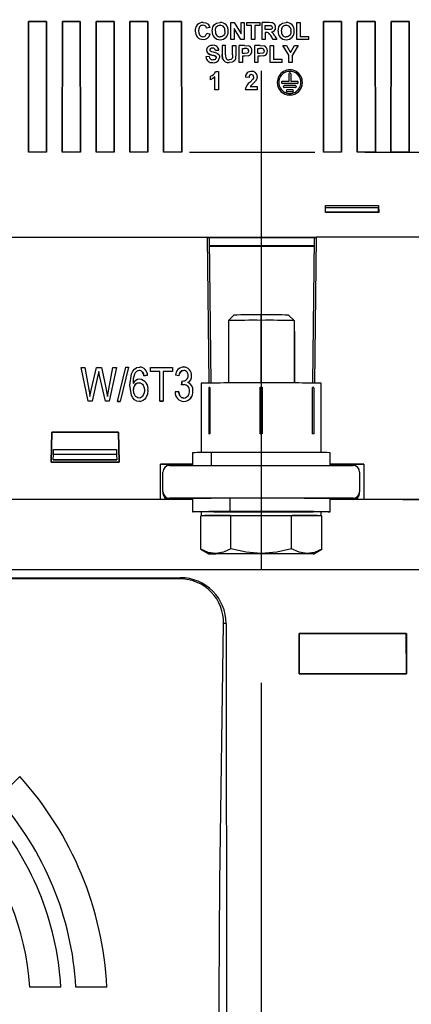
# Model space of a CAD drawing. Header units: millimetres. Extents: x 0 to 1676, y 0 to 1295.
# Tile 34 of 64: x 1473 to 1533, y 372 to 522. Entities that reach past the tile are written whole.
import ezdxf

# ---------------------------------------------------------------- set-up
doc = ezdxf.new("R2010")
doc.units = ezdxf.units.MM
doc.header["$LTSCALE"] = 6
doc.linetypes.add('CENTERX2', pattern=[20.32, 12.7, -2.54, 2.54, -2.54])
doc.layers.add('CENTER', color=40, linetype='CENTERX2')
doc.layers.add('DIMENSIONS', color=140, linetype='Continuous', lineweight=25)
doc.styles.add('SLDTEXTSTYLE0', font='TXT', dxfattribs={"width": 0.7})
doc.dimstyles.new('SLDDIMSTYLE0', dxfattribs={"dimtxt": 12.948047, "dimasz": 19.812, "dimexe": 0, "dimexo": 0.0625, "dimgap": 3.237012, "dimtad": 0, "dimtih": 1, "dimtoh": 1, "dimrnd": 1e-09, "dimzin": 12, "dimdsep": 46, "dimtxsty": 'SLDTEXTSTYLE0', "dimsah": 1, "dimcen": 0.09, "dimadec": 0, "dimazin": 3, "dimtfac": 1, "dimtofl": 0, "dimtmove": 0, "dimatfit": 3, "dimfxl": 0, "dimfrac": 2, "dimtolj": 1, "dimtzin": 12, "dimarcsym": 0})
doc.dimstyles.new('SLDDIMSTYLE1', dxfattribs={"dimtxt": 12.948047, "dimasz": 19.812, "dimexe": 0, "dimexo": 0.0625, "dimgap": 3.237012, "dimtad": 0, "dimtih": 1, "dimtoh": 1, "dimrnd": 1e-09, "dimzin": 12, "dimdsep": 46, "dimtxsty": 'SLDTEXTSTYLE0', "dimsah": 1, "dimcen": 0.09, "dimadec": 0, "dimazin": 3, "dimtfac": 1, "dimtmove": 0, "dimatfit": 0, "dimfxl": 0, "dimfrac": 2, "dimtolj": 1, "dimtzin": 12, "dimarcsym": 0})
doc.dimstyles.new('SLDDIMSTYLE2', dxfattribs={"dimtxt": 12.948047, "dimasz": 19.812, "dimexe": 0, "dimexo": 0.0625, "dimgap": 3.237012, "dimtad": 0, "dimtih": 1, "dimtoh": 1, "dimrnd": 1e-09, "dimzin": 4, "dimdsep": 46, "dimtxsty": 'SLDTEXTSTYLE0', "dimsah": 1, "dimcen": 0.09, "dimadec": 0, "dimazin": 1, "dimtfac": 1, "dimtmove": 0, "dimatfit": 0, "dimfxl": 0, "dimfrac": 2, "dimtolj": 1, "dimtzin": 12, "dimarcsym": 0})

# ---------------------------------------------------------------- blocks, each defined once
blk = doc.blocks.new('_D_23')
at = {"layer": 'DIMENSIONS'}
for p, q in [((1434.83, 420.69), (1434.83, 255.84)), ((1510.23, 420.69), (1510.23, 255.84)), ((1434.83, 274.89), (1396.73, 274.89)), ((1453.29, 274.89), (1448.95, 274.89)), ((1448.95, 274.89), (1448.95, 254.31)), ((1491.77, 274.89), (1496.12, 274.89)), ((1496.12, 274.89), (1496.12, 254.31)), ((1510.23, 274.89), (1548.33, 274.89)), ((1448.95, 254.31), (1453.29, 254.31)), ((1496.12, 254.31), (1491.77, 254.31))]:
    blk.add_line(p, q, dxfattribs=at)
for points in [[(1434.83, 274.89), (1415.02, 277.94), (1415.02, 271.85)], [(1510.23, 274.89), (1530.05, 271.85), (1530.05, 277.94)]]:
    blk.add_solid(points, dxfattribs=at)
at = {"layer": 'DIMENSIONS', "char_height": 12.7, "attachment_point": 1, "style": 'SLDTEXTSTYLE0'}
for s, insert in [('75.4', (1453.29, 294.16)), ('2.97', (1453.29, 270.69))]:
    blk.add_mtext(s, dxfattribs=dict(at, insert=insert))
blk = doc.blocks.new('_D_24')
at = {"layer": 'DIMENSIONS'}
for p, q in [((1531.85, 448.67), (1621.62, 448.67)), ((1602.57, 448.67), (1602.57, 400.23)), ((1583.33, 376.76), (1578.98, 376.76)), ((1578.98, 376.76), (1578.98, 356.18)), ((1621.81, 376.76), (1626.15, 376.76)), ((1626.15, 376.76), (1626.15, 356.18)), ((1578.98, 356.18), (1583.33, 356.18)), ((1626.15, 356.18), (1621.81, 356.18)), ((1602.57, 304.84), (1602.57, 353.28)), ((1557.61, 304.84), (1621.62, 304.84))]:
    blk.add_line(p, q, dxfattribs=at)
for points in [[(1602.57, 448.67), (1599.52, 428.86), (1605.61, 428.86)], [(1602.57, 304.84), (1605.61, 324.65), (1599.52, 324.65)]]:
    blk.add_solid(points, dxfattribs=at)
at = {"layer": 'DIMENSIONS', "char_height": 12.7, "attachment_point": 1, "style": 'SLDTEXTSTYLE0'}
for s, insert in [('143.8', (1577.94, 396.02)), ('5.66', (1583.33, 372.55))]:
    blk.add_mtext(s, dxfattribs=dict(at, insert=insert))
blk = doc.blocks.new('_D_25')
at = {"layer": 'DIMENSIONS'}
for p, q in [((1581.51, 501.64), (1581.51, 539.74)), ((1526.02, 501.64), (1600.56, 501.64)), ((1562.27, 475.16), (1557.92, 475.16)), ((1557.92, 475.16), (1557.92, 454.58)), ((1600.75, 475.16), (1605.09, 475.16)), ((1605.09, 475.16), (1605.09, 454.58)), ((1557.92, 454.58), (1562.27, 454.58)), ((1605.09, 454.58), (1600.75, 454.58)), ((1533.5, 448.67), (1600.56, 448.67)), ((1581.51, 448.67), (1581.51, 410.57))]:
    blk.add_line(p, q, dxfattribs=at)
for points in [[(1581.51, 501.64), (1584.56, 521.46), (1578.46, 521.46)], [(1581.51, 448.67), (1578.46, 428.86), (1584.56, 428.86)]]:
    blk.add_solid(points, dxfattribs=at)
at = {"layer": 'DIMENSIONS', "char_height": 12.7, "attachment_point": 1, "style": 'SLDTEXTSTYLE0'}
for s, insert in [('53.0', (1562.27, 494.43)), ('2.09', (1562.27, 470.95))]:
    blk.add_mtext(s, dxfattribs=dict(at, insert=insert))

msp = doc.modelspace()

# ---------------------------------------------------------------- linework, layer by layer
for p, q in [((1474.728, 501.653), (1474.747, 521.589)), ((1474.747, 521.589), (1474.728, 501.653)), ((1474.747, 521.589), (1477.481, 521.589)), ((1474.747, 521.589), (1474.747, 521.589)), ((1477.481, 521.589), (1474.747, 521.589)), ((1477.481, 521.589), (1477.5, 501.653)), ((1477.5, 501.653), (1477.481, 521.589)), ((1477.481, 521.589), (1477.481, 521.589)), ((1479.878, 501.653), (1479.897, 521.589)), ((1479.897, 521.589), (1479.878, 501.653)), ((1479.897, 521.589), (1482.631, 521.589)), ((1479.897, 521.589), (1479.897, 521.589)), ((1482.631, 521.589), (1479.897, 521.589)), ((1482.631, 521.589), (1482.65, 501.653)), ((1482.65, 501.653), (1482.631, 521.589)), ((1482.631, 521.589), (1482.631, 521.589)), ((1485.028, 501.653), (1485.047, 521.589)), ((1485.047, 521.589), (1485.028, 501.653)), ((1485.047, 521.589), (1487.781, 521.589)), ((1485.047, 521.589), (1485.047, 521.589)), ((1487.781, 521.589), (1485.047, 521.589)), ((1487.781, 521.589), (1487.8, 501.653)), ((1487.8, 501.653), (1487.781, 521.589)), ((1487.781, 521.589), (1487.781, 521.589)), ((1490.178, 501.653), (1490.197, 521.589)), ((1490.197, 521.589), (1490.178, 501.653)), ((1490.197, 521.589), (1492.931, 521.589)), ((1490.197, 521.589), (1490.197, 521.589)), ((1492.931, 521.589), (1490.197, 521.589)), ((1492.931, 521.589), (1492.95, 501.653)), ((1492.95, 501.653), (1492.931, 521.589)), ((1492.931, 521.589), (1492.931, 521.589)), ((1495.328, 501.653), (1495.347, 521.589)), ((1495.347, 521.589), (1495.328, 501.653)), ((1495.347, 521.589), (1498.081, 521.589)), ((1495.347, 521.589), (1495.347, 521.589)), ((1498.081, 521.589), (1495.347, 521.589)), ((1498.081, 521.589), (1498.1, 501.653)), ((1498.1, 501.653), (1498.081, 521.589)), ((1498.081, 521.589), (1498.081, 521.589)), ((1503.419, 521.34), (1503.96, 521.441)), ((1505.61, 521.408), (1506.126, 521.408)), ((1505.61, 518.84), (1505.61, 521.408)), ((1506.126, 521.408), (1507.158, 519.721)), ((1507.158, 519.721), (1507.158, 521.408)), ((1507.158, 521.408), (1507.651, 521.408)), ((1507.651, 521.408), (1507.651, 518.84)), ((1508.014, 520.98), (1508.014, 521.408)), ((1508.014, 521.408), (1510.022, 521.408)), ((1510.022, 521.408), (1510.022, 520.98)), ((1510.351, 518.84), (1510.351, 521.408)), ((1511.429, 521.408), (1510.351, 521.408)), ((1513.494, 521.34), (1514.036, 521.441)), ((1515.686, 518.84), (1515.686, 521.408)), ((1515.686, 521.408), (1516.18, 521.408)), ((1516.18, 521.408), (1516.18, 519.268)), ((1519.718, 501.653), (1519.736, 521.589)), ((1519.736, 521.589), (1519.718, 501.653)), ((1519.736, 521.589), (1522.471, 521.589)), ((1519.736, 521.589), (1519.736, 521.589)), ((1522.471, 521.589), (1519.736, 521.589)), ((1522.471, 521.589), (1522.489, 501.653)), ((1522.489, 501.653), (1522.471, 521.589)), ((1522.471, 521.589), (1522.471, 521.589)), ((1524.868, 501.653), (1524.886, 521.589)), ((1524.886, 521.589), (1524.868, 501.653)), ((1524.886, 521.589), (1527.621, 521.589)), ((1524.886, 521.589), (1524.886, 521.589)), ((1527.621, 521.589), (1524.886, 521.589)), ((1527.621, 521.589), (1527.639, 501.653)), ((1527.639, 501.653), (1527.621, 521.589)), ((1527.621, 521.589), (1527.621, 521.589)), ((1530.018, 501.653), (1530.036, 521.589)), ((1530.036, 521.589), (1530.018, 501.653)), ((1530.036, 521.589), (1532.771, 521.589)), ((1530.036, 521.589), (1530.036, 521.589)), ((1532.771, 521.589), (1530.036, 521.589)), ((1532.771, 521.589), (1532.789, 501.653)), ((1532.789, 501.653), (1532.771, 521.589)), ((1532.771, 521.589), (1532.771, 521.589)), ((1500.177, 520.118), (1500.177, 520.118)), ((1500.671, 520.156), (1500.671, 520.156)), ((1501.331, 521.013), (1501.331, 521.013)), ((1502.383, 520.684), (1501.889, 520.585)), ((1502.383, 520.684), (1501.889, 520.585)), ((1501.889, 520.585), (1501.889, 520.585)), ((1501.922, 519.795), (1502.416, 519.63)), ((1502.383, 520.684), (1502.383, 520.684)), ((1502.416, 519.63), (1502.416, 519.63)), ((1502.745, 520.109), (1502.86, 520.761)), ((1502.745, 520.109), (1502.745, 520.109)), ((1503.239, 520.126), (1503.239, 520.126)), ((1503.966, 521.013), (1503.966, 521.013)), ((1504.688, 520.133), (1504.688, 520.133)), ((1505.182, 520.12), (1505.182, 520.121)), ((1507.12, 518.84), (1506.104, 520.502)), ((1507.12, 518.84), (1506.104, 520.502)), ((1506.104, 520.502), (1506.104, 518.84)), ((1508.771, 520.98), (1508.014, 520.98)), ((1508.771, 520.98), (1508.014, 520.98)), ((1508.014, 520.98), (1508.014, 520.98)), ((1508.771, 518.84), (1508.771, 520.98)), ((1510.022, 520.98), (1509.265, 520.98)), ((1510.022, 520.98), (1509.265, 520.98)), ((1509.265, 520.98), (1509.265, 518.84)), ((1510.022, 520.98), (1510.022, 520.98)), ((1510.845, 520.98), (1511.265, 520.98)), ((1510.845, 520.355), (1510.845, 520.98)), ((1510.845, 520.98), (1511.265, 520.98)), ((1511.243, 520.355), (1510.845, 520.355)), ((1510.956, 519.927), (1510.845, 519.927)), ((1510.956, 519.927), (1510.845, 519.927)), ((1510.845, 519.927), (1510.845, 518.84)), ((1510.956, 519.927), (1510.956, 519.927)), ((1511.265, 520.98), (1511.265, 520.98)), ((1511.658, 520.972), (1511.658, 520.972)), ((1511.932, 520.674), (1511.932, 520.674)), ((1512.426, 520.697), (1512.426, 520.697)), ((1512.821, 520.109), (1512.936, 520.761)), ((1512.821, 520.109), (1512.821, 520.109)), ((1513.315, 520.126), (1513.315, 520.126)), ((1514.042, 521.013), (1514.042, 521.013)), ((1514.764, 520.133), (1514.764, 520.133)), ((1515.258, 520.12), (1515.258, 520.121)), ((1501.348, 518.84), (1501.348, 518.84)), ((1503.967, 518.807), (1503.967, 518.807)), ((1506.104, 518.84), (1505.61, 518.84)), ((1506.104, 518.84), (1505.61, 518.84)), ((1505.61, 518.84), (1505.61, 518.84)), ((1506.104, 518.84), (1506.104, 518.84)), ((1507.651, 518.84), (1507.12, 518.84)), ((1507.651, 518.84), (1507.12, 518.84)), ((1507.12, 518.84), (1507.12, 518.84)), ((1507.651, 518.84), (1507.651, 518.84)), ((1509.265, 518.84), (1508.771, 518.84)), ((1509.265, 518.84), (1508.771, 518.84)), ((1508.771, 518.84), (1508.771, 518.84)), ((1509.265, 518.84), (1509.265, 518.84)), ((1510.845, 518.84), (1510.351, 518.84)), ((1510.845, 518.84), (1510.351, 518.84)), ((1510.351, 518.84), (1510.351, 518.84)), ((1510.845, 518.84), (1510.845, 518.84)), ((1512.046, 518.84), (1511.681, 519.423)), ((1512.046, 518.84), (1511.681, 519.423)), ((1511.681, 519.423), (1511.681, 519.423)), ((1512.623, 518.84), (1512.046, 518.84)), ((1512.623, 518.84), (1512.046, 518.84)), ((1512.046, 518.84), (1512.046, 518.84)), ((1512.312, 519.349), (1512.623, 518.84)), ((1512.623, 518.84), (1512.623, 518.84)), ((1514.043, 518.807), (1514.043, 518.807)), ((1517.497, 518.84), (1515.686, 518.84)), ((1517.497, 518.84), (1515.686, 518.84)), ((1515.686, 518.84), (1515.686, 518.84)), ((1517.497, 519.268), (1516.18, 519.268)), ((1517.497, 518.84), (1517.497, 519.268)), ((1517.497, 518.84), (1517.497, 518.84)), ((1501.893, 517.232), (1501.893, 517.233)), ((1502.13, 516.721), (1502.13, 516.721)), ((1502.387, 517.267), (1502.387, 517.267)), ((1502.468, 517.423), (1502.468, 517.423)), ((1502.814, 517.514), (1502.814, 517.514)), ((1503.77, 517.185), (1503.276, 517.152)), ((1503.276, 517.152), (1503.77, 517.185)), ((1503.276, 517.152), (1503.276, 517.152)), ((1503.77, 517.185), (1503.77, 517.185)), ((1504.297, 517.909), (1504.297, 516.545)), ((1504.79, 517.909), (1504.297, 517.909)), ((1504.79, 516.515), (1504.79, 517.909)), ((1505.844, 516.486), (1505.844, 517.909)), ((1505.844, 517.909), (1506.338, 517.909)), ((1506.338, 517.909), (1506.338, 516.566)), ((1507.686, 517.909), (1506.865, 517.909)), ((1506.865, 515.341), (1506.865, 517.909)), ((1507.359, 517.481), (1507.62, 517.481)), ((1507.359, 516.724), (1507.359, 517.481)), ((1507.359, 517.481), (1507.62, 517.481)), ((1507.655, 516.724), (1507.359, 516.724)), ((1507.62, 517.481), (1507.62, 517.481)), ((1507.686, 517.909), (1508.296, 517.87)), ((1508.01, 517.463), (1508.01, 517.463)), ((1508.314, 517.104), (1508.314, 517.104)), ((1508.808, 517.112), (1508.808, 517.112)), ((1510.057, 517.909), (1509.236, 517.909)), ((1509.236, 515.341), (1509.236, 517.909)), ((1509.729, 517.481), (1509.991, 517.481)), ((1509.729, 516.724), (1509.729, 517.481)), ((1509.729, 517.481), (1509.991, 517.481)), ((1510.026, 516.724), (1509.729, 516.724)), ((1509.991, 517.481), (1509.991, 517.481)), ((1510.057, 517.909), (1510.666, 517.87)), ((1510.381, 517.463), (1510.381, 517.463)), ((1510.684, 517.104), (1510.684, 517.104)), ((1511.178, 517.112), (1511.178, 517.112)), ((1511.606, 515.341), (1511.606, 517.909)), ((1511.606, 517.909), (1512.1, 517.909)), ((1512.1, 517.909), (1512.1, 515.769)), ((1514.438, 516.422), (1513.5, 517.909)), ((1514.438, 516.422), (1513.5, 517.909)), ((1513.5, 517.909), (1514.077, 517.909)), ((1513.5, 517.909), (1513.5, 517.909)), ((1514.077, 517.909), (1514.685, 516.851)), ((1514.685, 516.851), (1515.293, 517.909)), ((1515.87, 517.909), (1514.932, 516.418)), ((1515.87, 517.909), (1514.932, 516.418)), ((1515.293, 517.909), (1515.87, 517.909)), ((1515.87, 517.909), (1515.87, 517.909)), ((1502.288, 516.23), (1501.794, 516.197)), ((1501.794, 516.197), (1501.794, 516.197)), ((1502.717, 516.469), (1502.717, 516.469)), ((1502.847, 515.308), (1502.847, 515.308)), ((1503.134, 516.357), (1503.134, 516.357)), ((1503.375, 516.091), (1503.375, 516.091)), ((1503.868, 516.096), (1503.868, 516.096)), ((1504.347, 515.896), (1504.297, 516.545)), ((1504.297, 516.545), (1504.347, 515.896)), ((1504.297, 516.545), (1504.297, 516.545)), ((1504.347, 515.896), (1504.347, 515.896)), ((1505.348, 515.308), (1505.348, 515.308)), ((1506.338, 516.566), (1506.338, 516.566)), ((1507.359, 515.341), (1506.865, 515.341)), ((1507.359, 515.341), (1506.865, 515.341)), ((1506.865, 515.341), (1506.865, 515.341)), ((1507.697, 516.296), (1507.359, 516.296)), ((1507.697, 516.296), (1507.359, 516.296)), ((1507.359, 516.296), (1507.359, 515.341)), ((1507.359, 515.341), (1507.359, 515.341)), ((1508.235, 516.333), (1507.697, 516.296)), ((1508.235, 516.333), (1507.697, 516.296)), ((1507.697, 516.296), (1507.697, 516.296)), ((1508.235, 516.333), (1508.235, 516.333)), ((1509.729, 515.341), (1509.236, 515.341)), ((1509.729, 515.341), (1509.236, 515.341)), ((1509.236, 515.341), (1509.236, 515.341)), ((1510.068, 516.296), (1509.729, 516.296)), ((1510.068, 516.296), (1509.729, 516.296)), ((1509.729, 516.296), (1509.729, 515.341)), ((1509.729, 515.341), (1509.729, 515.341)), ((1510.606, 516.333), (1510.068, 516.296)), ((1510.606, 516.333), (1510.068, 516.296)), ((1510.068, 516.296), (1510.068, 516.296)), ((1510.606, 516.333), (1510.606, 516.333)), ((1513.417, 515.341), (1511.606, 515.341)), ((1513.417, 515.341), (1511.606, 515.341)), ((1511.606, 515.341), (1511.606, 515.341)), ((1513.417, 515.769), (1512.1, 515.769)), ((1513.417, 515.341), (1513.417, 515.769)), ((1513.417, 515.341), (1513.417, 515.341)), ((1514.438, 515.341), (1514.438, 516.422)), ((1514.932, 515.341), (1514.438, 515.341)), ((1514.932, 515.341), (1514.438, 515.341)), ((1514.438, 515.341), (1514.438, 515.341)), ((1514.932, 516.418), (1514.932, 515.341)), ((1514.932, 515.341), (1514.932, 515.341)), ((1503.271, 513.967), (1503.707, 513.967)), ((1503.707, 513.967), (1503.707, 511.142)), ((1514.44, 513.597), (1514.44, 512.445)), ((1514.593, 513.98), (1514.593, 513.981)), ((1514.747, 513.597), (1514.747, 512.445)), ((1502.475, 512.699), (1502.475, 513.243)), ((1502.475, 512.699), (1502.475, 512.699)), ((1503.163, 511.142), (1503.163, 513.153)), ((1503.163, 513.153), (1503.163, 513.153)), ((1508.379, 513.061), (1507.836, 513.115)), ((1508.379, 513.061), (1507.836, 513.115)), ((1507.836, 513.115), (1507.836, 513.115)), ((1508.379, 513.061), (1508.379, 513.061)), ((1508.96, 512.799), (1508.527, 512.343)), ((1509.337, 512.49), (1508.561, 511.685)), ((1509.337, 512.49), (1508.561, 511.685)), ((1508.732, 513.496), (1508.732, 513.496)), ((1509.067, 513.125), (1509.067, 513.125)), ((1509.337, 512.49), (1509.337, 512.49)), ((1509.611, 513.198), (1509.611, 513.198)), ((1512.673, 512.291), (1512.673, 512.291)), ((1512.904, 512.291), (1512.904, 512.291)), ((1513.32, 512.291), (1513.32, 512.291)), ((1514.44, 512.445), (1513.473, 512.445)), ((1515.713, 512.138), (1513.473, 512.138)), ((1513.473, 512.138), (1513.473, 512.138)), ((1515.713, 512.138), (1513.473, 512.138)), ((1515.713, 512.445), (1514.747, 512.445)), ((1515.713, 512.138), (1515.713, 512.138)), ((1515.867, 512.291), (1515.867, 512.291)), ((1516.283, 512.291), (1516.283, 512.291)), ((1516.513, 512.291), (1516.513, 512.291)), ((1503.707, 511.142), (1503.163, 511.142)), ((1503.707, 511.142), (1503.163, 511.142)), ((1503.163, 511.142), (1503.163, 511.142)), ((1503.707, 511.142), (1503.707, 511.142)), ((1509.611, 511.142), (1507.763, 511.142)), ((1509.611, 511.142), (1507.763, 511.142)), ((1507.763, 511.142), (1507.763, 511.142)), ((1508.561, 511.685), (1509.611, 511.685)), ((1509.611, 511.685), (1509.611, 511.142)), ((1509.611, 511.142), (1509.611, 511.142)), ((1513.6, 511.652), (1513.6, 511.651)), ((1515.433, 511.805), (1513.753, 511.805)), ((1515.433, 511.498), (1513.753, 511.498)), ((1515.433, 511.498), (1513.753, 511.498)), ((1513.753, 511.498), (1513.753, 511.498)), ((1514.04, 511.012), (1514.04, 511.012)), ((1514.993, 511.165), (1514.193, 511.165)), ((1514.993, 510.858), (1514.193, 510.858)), ((1514.993, 510.858), (1514.193, 510.858)), ((1514.193, 510.858), (1514.193, 510.858)), ((1514.993, 510.858), (1514.993, 510.858)), ((1515.147, 511.012), (1515.147, 511.012)), ((1515.433, 511.498), (1515.433, 511.498)), ((1515.587, 511.651), (1515.587, 511.652)), ((1514.593, 510.372), (1514.593, 510.372)), ((1477.5, 501.653), (1474.728, 501.653)), ((1482.65, 501.653), (1479.878, 501.653)), ((1487.8, 501.653), (1485.028, 501.653)), ((1492.95, 501.653), (1490.178, 501.653)), ((1498.1, 501.653), (1495.328, 501.653)), ((1522.489, 501.653), (1519.718, 501.653)), ((1527.639, 501.653), (1524.868, 501.653)), ((1532.789, 501.653), (1530.018, 501.653)), ((1520.013, 492.47), (1520.025, 493.51)), ((1520.018, 492.479), (1520.027, 493.187)), ((1520.027, 493.187), (1520.025, 493.51)), ((1520.025, 493.51), (1528.135, 493.51)), ((1528.133, 493.187), (1520.027, 493.187)), ((1528.135, 493.51), (1528.133, 493.187)), ((1528.142, 492.479), (1528.133, 493.187)), ((1528.135, 493.51), (1528.148, 492.47)), ((1520.013, 492.47), (1520.018, 492.479)), ((1528.148, 492.47), (1520.013, 492.47)), ((1528.142, 492.479), (1520.018, 492.479)), ((1528.142, 492.479), (1528.148, 492.47)), ((1443.177, 488.667), (1502.03, 488.667)), ((1502.034, 488.667), (1502.03, 488.667)), ((1502.302, 466.43), (1502.03, 488.667)), ((1502.034, 488.667), (1518.627, 488.667)), ((1502.034, 488.65), (1518.627, 488.65)), ((1502.602, 466.432), (1502.334, 488.369)), ((1518.327, 488.369), (1518.059, 466.43)), ((1518.63, 488.667), (1518.358, 466.427)), ((1518.63, 488.667), (1518.627, 488.667)), ((1539.124, 488.667), (1518.63, 488.667)), ((1518.314, 487.349), (1502.346, 487.349)), ((1502.347, 487.333), (1518.314, 487.333)), ((1506.061, 476.806), (1505.233, 475.978)), ((1510.233, 476.004), (1510.233, 476.827)), ((1515.233, 475.978), (1514.405, 476.806)), ((1505.233, 475.978), (1505.233, 466.446)), ((1510.233, 466.454), (1510.233, 476.004)), ((1515.233, 475.978), (1515.233, 466.446)), ((1515.291, 474.367), (1515.233, 474.425)), ((1515.291, 474.367), (1515.233, 474.371)), ((1515.291, 474.367), (1515.291, 466.446)), ((1482.762, 468.819), (1483.303, 468.819)), ((1483.834, 463.683), (1482.762, 468.819)), ((1482.762, 468.819), (1483.303, 468.819)), ((1483.834, 463.684), (1482.762, 468.819)), ((1482.762, 468.819), (1482.762, 468.819)), ((1483.303, 468.819), (1483.933, 465.452)), ((1483.303, 468.819), (1483.933, 465.452)), ((1483.303, 468.819), (1483.303, 468.819)), ((1484.299, 465.351), (1485.109, 468.819)), ((1484.299, 465.351), (1485.109, 468.819)), ((1485.109, 468.819), (1485.851, 468.819)), ((1485.109, 468.819), (1485.851, 468.819)), ((1485.109, 468.819), (1485.109, 468.819)), ((1485.851, 468.819), (1486.449, 466.22)), ((1485.851, 468.819), (1486.449, 466.22)), ((1485.851, 468.819), (1485.851, 468.819)), ((1486.975, 465.519), (1487.608, 468.819)), ((1486.975, 465.519), (1487.608, 468.819)), ((1488.148, 468.819), (1487.048, 463.683)), ((1488.148, 468.819), (1487.048, 463.684)), ((1487.608, 468.819), (1488.148, 468.819)), ((1487.608, 468.819), (1488.148, 468.819)), ((1487.608, 468.819), (1487.608, 468.819)), ((1488.148, 468.819), (1488.148, 468.819)), ((1488.286, 463.617), (1489.569, 468.886)), ((1488.286, 463.617), (1489.569, 468.886)), ((1489.979, 468.886), (1488.696, 463.617)), ((1489.979, 468.886), (1488.696, 463.617)), ((1489.569, 468.886), (1489.979, 468.886)), ((1489.569, 468.886), (1489.569, 468.886)), ((1489.569, 468.886), (1489.979, 468.886)), ((1489.979, 468.886), (1489.979, 468.886)), ((1491.7, 468.886), (1491.7, 468.886)), ((1493.348, 468.819), (1496.683, 468.819)), ((1493.348, 468.219), (1493.348, 468.819)), ((1493.348, 468.219), (1493.348, 468.819)), ((1493.348, 468.819), (1496.683, 468.819)), ((1493.348, 468.819), (1493.348, 468.819)), ((1496.683, 468.819), (1496.683, 468.219)), ((1496.683, 468.819), (1496.683, 468.219)), ((1496.683, 468.819), (1496.683, 468.819)), ((1498.407, 468.886), (1498.407, 468.886)), ((1485.32, 467.597), (1484.42, 463.683)), ((1485.319, 467.597), (1484.42, 463.684)), ((1485.32, 467.597), (1485.319, 467.597)), ((1485.443, 468.199), (1485.32, 467.597)), ((1485.575, 467.597), (1485.443, 468.2)), ((1485.443, 468.199), (1485.443, 468.2)), ((1485.575, 467.597), (1485.443, 468.199)), ((1486.458, 463.683), (1485.575, 467.597)), ((1486.458, 463.684), (1485.575, 467.597)), ((1485.575, 467.597), (1485.575, 467.597)), ((1490.912, 467.791), (1490.912, 467.791)), ((1491.634, 468.353), (1491.634, 468.352)), ((1492.13, 468.11), (1492.13, 468.11)), ((1492.881, 467.619), (1492.347, 467.552)), ((1492.347, 467.552), (1492.881, 467.619)), ((1492.347, 467.552), (1492.347, 467.552)), ((1492.881, 467.619), (1492.881, 467.619)), ((1494.749, 468.219), (1493.348, 468.219)), ((1494.749, 468.219), (1493.348, 468.219)), ((1493.348, 468.219), (1493.348, 468.219)), ((1494.749, 463.683), (1494.749, 468.219)), ((1494.749, 463.684), (1494.749, 468.219)), ((1494.749, 468.219), (1494.749, 468.219)), ((1496.683, 468.219), (1495.282, 468.219)), ((1495.282, 468.219), (1495.282, 463.683)), ((1495.282, 468.219), (1495.282, 463.684)), ((1495.282, 468.219), (1495.282, 468.219)), ((1496.683, 468.219), (1495.282, 468.219)), ((1496.683, 468.219), (1496.683, 468.219)), ((1497.684, 467.552), (1497.15, 467.619)), ((1497.684, 467.552), (1497.15, 467.619)), ((1497.15, 467.619), (1497.15, 467.619)), ((1497.684, 467.552), (1497.684, 467.552)), ((1498.422, 468.353), (1498.422, 468.352)), ((1499.085, 467.579), (1499.085, 467.579)), ((1499.618, 467.549), (1499.618, 467.549)), ((1486.449, 466.22), (1486.777, 464.401)), ((1486.449, 466.22), (1486.777, 464.4)), ((1486.449, 466.22), (1486.449, 466.22)), ((1490.212, 466.119), (1490.212, 466.119)), ((1490.674, 466.359), (1490.674, 466.358)), ((1491.588, 466.485), (1491.588, 466.485)), ((1491.697, 467.018), (1491.697, 467.018)), ((1498.084, 466.147), (1498.151, 466.752)), ((1498.151, 466.752), (1498.084, 466.147)), ((1498.452, 466.218), (1498.084, 466.147)), ((1498.084, 466.147), (1498.452, 466.218)), ((1498.084, 466.147), (1498.084, 466.147)), ((1498.151, 466.752), (1498.231, 466.744)), ((1498.231, 466.744), (1498.151, 466.752)), ((1498.151, 466.752), (1498.151, 466.752)), ((1498.231, 466.744), (1498.231, 466.744)), ((1498.452, 466.218), (1498.452, 466.218)), ((1499.04, 466.501), (1499.039, 466.502)), ((1501.089, 466.406), (1501.089, 455.833)), ((1502.398, 465.77), (1502.233, 465.768)), ((1502.233, 465.715), (1502.398, 465.77)), ((1502.233, 465.768), (1502.233, 465.715)), ((1502.233, 465.715), (1502.233, 458.745)), ((1502.398, 465.77), (1502.398, 458.691)), ((1510.068, 465.793), (1510.233, 465.74)), ((1510.068, 458.714), (1510.068, 465.793)), ((1510.233, 465.74), (1510.398, 465.793)), ((1510.233, 465.793), (1510.233, 465.74)), ((1510.233, 465.74), (1510.233, 458.769)), ((1510.398, 465.793), (1510.398, 458.714)), ((1518.233, 465.768), (1518.068, 465.77)), ((1518.068, 458.691), (1518.068, 465.77)), ((1518.068, 465.77), (1518.233, 465.715)), ((1518.233, 465.715), (1518.233, 458.745)), ((1519.377, 455.833), (1519.377, 466.406)), ((1483.933, 465.452), (1483.933, 465.452)), ((1484.108, 464.401), (1484.299, 465.351)), ((1484.108, 464.401), (1484.299, 465.351)), ((1484.108, 464.401), (1484.108, 464.401)), ((1484.299, 465.351), (1484.299, 465.351)), ((1486.777, 464.401), (1486.975, 465.519)), ((1486.777, 464.4), (1486.975, 465.519)), ((1486.777, 464.401), (1486.777, 464.4)), ((1486.975, 465.519), (1486.975, 465.519)), ((1490.746, 465.379), (1490.746, 465.379)), ((1491.624, 464.15), (1491.624, 464.15)), ((1492.414, 465.341), (1492.414, 465.34)), ((1492.947, 465.359), (1492.947, 465.359)), ((1497.083, 465.084), (1497.617, 465.151)), ((1497.083, 465.084), (1497.084, 465.084)), ((1497.617, 465.151), (1497.084, 465.084)), ((1497.617, 465.151), (1497.617, 465.151)), ((1498.423, 464.15), (1498.423, 464.15)), ((1499.285, 465.225), (1499.285, 465.225)), ((1499.818, 465.231), (1499.818, 465.231)), ((1484.42, 463.684), (1483.834, 463.684)), ((1483.834, 463.683), (1483.834, 463.684)), ((1484.42, 463.683), (1483.834, 463.683)), ((1484.42, 463.683), (1484.42, 463.684)), ((1487.048, 463.684), (1486.458, 463.684)), ((1486.458, 463.683), (1486.458, 463.684)), ((1487.048, 463.683), (1486.458, 463.683)), ((1487.048, 463.683), (1487.048, 463.684)), ((1488.696, 463.617), (1488.286, 463.617)), ((1488.286, 463.617), (1488.286, 463.617)), ((1488.286, 463.617), (1488.696, 463.617)), ((1488.696, 463.617), (1488.696, 463.617)), ((1491.652, 463.617), (1491.652, 463.617)), ((1494.749, 463.684), (1495.282, 463.684)), ((1494.749, 463.684), (1494.749, 463.683)), ((1495.282, 463.683), (1494.749, 463.683)), ((1495.282, 463.683), (1495.282, 463.684)), ((1498.414, 463.617), (1498.414, 463.617)), ((1478.183, 454.362), (1478.301, 458.939)), ((1478.301, 458.939), (1478.183, 454.362)), ((1478.301, 458.939), (1488.444, 458.939)), ((1478.301, 458.939), (1478.301, 458.939)), ((1488.444, 458.939), (1478.301, 458.939)), ((1488.444, 458.939), (1488.562, 454.362)), ((1488.562, 454.362), (1488.444, 458.939)), ((1488.444, 458.939), (1488.444, 458.939)), ((1502.233, 458.745), (1502.398, 458.691)), ((1502.233, 458.745), (1502.233, 458.69)), ((1502.398, 458.691), (1502.233, 458.69)), ((1510.068, 458.714), (1510.233, 458.769)), ((1510.233, 458.769), (1510.233, 458.714)), ((1510.233, 458.769), (1510.398, 458.714)), ((1518.068, 458.691), (1518.233, 458.745)), ((1518.233, 458.69), (1518.068, 458.691)), ((1518.233, 458.745), (1518.233, 458.69)), ((1478.508, 454.72), (1478.529, 455.52)), ((1478.529, 455.52), (1478.55, 456.291)), ((1488.171, 455.52), (1478.529, 455.52)), ((1478.55, 456.291), (1488.151, 456.291)), ((1488.151, 456.291), (1488.171, 455.52)), ((1488.171, 455.52), (1488.192, 454.72)), ((1499.733, 455.806), (1499.733, 453.869)), ((1502.645, 453.869), (1502.645, 455.844)), ((1510.233, 455.861), (1510.233, 453.869)), ((1520.733, 453.869), (1520.733, 455.806)), ((1488.562, 454.362), (1478.183, 454.362)), ((1478.183, 454.362), (1478.183, 454.362)), ((1478.183, 454.362), (1488.562, 454.362)), ((1478.508, 454.72), (1488.192, 454.72)), ((1478.508, 454.705), (1478.508, 454.72)), ((1488.192, 454.705), (1478.508, 454.705)), ((1488.192, 454.72), (1488.192, 454.705)), ((1488.562, 454.362), (1488.562, 454.362)), ((1494.877, 454.068), (1499.733, 454.068)), ((1494.877, 448.67), (1494.877, 454.068)), ((1499.733, 454.062), (1494.877, 454.062)), ((1496.233, 453.869), (1524.233, 453.869)), ((1520.733, 454.068), (1525.877, 454.068)), ((1525.877, 454.062), (1520.733, 454.062)), ((1525.877, 454.068), (1525.877, 448.669)), ((1495.233, 449.869), (1495.233, 452.869)), ((1525.233, 452.869), (1525.233, 449.869)), ((1495.233, 449.869), (1495.233, 449.664)), ((1525.233, 449.664), (1525.233, 449.869)), ((1496.233, 448.67), (1448.833, 448.67)), ((1496.233, 448.869), (1496.233, 448.67)), ((1524.233, 448.869), (1496.233, 448.869)), ((1499.733, 448.67), (1496.233, 448.67)), ((1499.733, 448.806), (1499.733, 446.806)), ((1505.43, 448.855), (1505.43, 446.855)), ((1510.233, 448.861), (1510.233, 446.861)), ((1520.733, 446.806), (1520.733, 448.806)), ((1524.233, 448.67), (1520.733, 448.67)), ((1524.233, 448.67), (1524.233, 448.869)), ((1524.233, 448.67), (1524.233, 448.664)), ((1525.877, 448.67), (1524.233, 448.67)), ((1545.765, 448.67), (1525.877, 448.67)), ((1500.996, 446.206), (1501.091, 446.207)), ((1500.996, 441.121), (1500.996, 446.206)), ((1501.089, 446.806), (1501.089, 446.207)), ((1501.091, 446.207), (1505.519, 446.247)), ((1505.519, 446.247), (1505.614, 446.248)), ((1505.614, 441.162), (1505.614, 446.248)), ((1505.614, 446.248), (1505.804, 446.248)), ((1505.804, 446.248), (1514.662, 446.248)), ((1514.662, 446.248), (1514.852, 446.248)), ((1514.852, 441.162), (1514.852, 446.248)), ((1514.852, 446.248), (1514.947, 446.247)), ((1514.947, 446.247), (1519.376, 446.207)), ((1519.376, 446.207), (1519.471, 446.206)), ((1519.377, 446.207), (1519.377, 446.806)), ((1519.471, 441.121), (1519.471, 446.206)), ((1500.996, 441.121), (1502.233, 440.406)), ((1518.233, 440.406), (1519.471, 441.12)), ((1546.073, 437.966), (1439.161, 437.966)), ((1439.161, 436.746), (1497.889, 436.746)), ((1439.161, 436.736), (1497.889, 436.736)), ((1497.889, 436.575), (1439.161, 436.575)), ((1497.889, 436.746), (1497.889, 436.736)), ((1497.889, 436.736), (1497.889, 436.575)), ((1504.888, 429.75), (1504.929, 321.573)), ((1516.011, 422.087), (1516.013, 428.239)), ((1516.013, 428.239), (1532.363, 428.239)), ((1516.014, 428.238), (1516.013, 428.239)), ((1516.014, 428.238), (1516.013, 422.089)), ((1532.362, 428.238), (1516.014, 428.238)), ((1532.362, 428.238), (1532.363, 428.239)), ((1532.363, 422.089), (1532.362, 428.238)), ((1532.363, 428.239), (1532.365, 422.087)), ((1516.011, 422.087), (1516.013, 422.089)), ((1532.365, 422.087), (1516.011, 422.087)), ((1516.013, 422.089), (1532.363, 422.089)), ((1532.363, 422.089), (1532.365, 422.087)), ((1470.041, 403.097), (1473.388, 406.444)), ((1473.388, 406.444), (1470.041, 403.097)), ((1473.388, 406.444), (1473.388, 406.444)), ((1479.684, 374.32), (1474.948, 374.32)), ((1486.694, 374.32), (1481.961, 374.32))]:
    msp.add_line(p, q)
at = {"flags": 128}
for points in [[(1501.366, 521.441), (1501.773, 521.376), (1502.123, 521.16)], [(1502.123, 521.16), (1502.285, 520.94), (1502.383, 520.684)], [(1502.86, 520.761), (1503.089, 521.105), (1503.419, 521.34)], [(1512.426, 520.697), (1512.405, 520.878), (1512.349, 521.037), (1512.248, 521.185), (1512.116, 521.294), (1511.974, 521.354), (1511.781, 521.391), (1511.429, 521.408)], [(1512.936, 520.761), (1513.165, 521.105), (1513.494, 521.34)], [(1501.331, 521.013), (1501.176, 520.997), (1501.034, 520.948), (1500.906, 520.863), (1500.805, 520.747), (1500.697, 520.462), (1500.671, 520.156)], [(1501.331, 521.013), (1501.178, 520.997), (1501.034, 520.948), (1500.906, 520.862), (1500.805, 520.747), (1500.697, 520.462), (1500.671, 520.156)], [(1500.671, 520.156), (1500.695, 519.843), (1500.797, 519.548), (1500.896, 519.428), (1501.025, 519.337), (1501.173, 519.285), (1501.328, 519.268)], [(1503.239, 520.126), (1503.272, 520.448), (1503.323, 520.609), (1503.401, 520.745), (1503.512, 520.862), (1503.65, 520.948), (1503.804, 520.998), (1503.966, 521.013)], [(1503.239, 520.126), (1503.272, 520.448), (1503.324, 520.61), (1503.401, 520.744), (1503.513, 520.863), (1503.65, 520.948), (1503.804, 520.998), (1503.966, 521.013)], [(1504.688, 520.133), (1504.656, 519.81), (1504.605, 519.649), (1504.528, 519.512), (1504.418, 519.394), (1504.282, 519.304), (1504.131, 519.252), (1503.966, 519.235)], [(1511.681, 519.423), (1511.502, 519.664), (1511.393, 519.795), (1511.298, 519.867), (1511.19, 519.909), (1510.956, 519.927)], [(1511.681, 519.423), (1511.501, 519.666), (1511.393, 519.795), (1511.295, 519.869), (1511.19, 519.909), (1510.956, 519.927)], [(1511.932, 520.674), (1511.916, 520.563), (1511.896, 520.517), (1511.866, 520.474), (1511.785, 520.409), (1511.676, 520.374), (1511.243, 520.355)], [(1511.265, 520.98), (1511.519, 520.978), (1511.658, 520.972)], [(1511.265, 520.98), (1511.519, 520.978), (1511.658, 520.972)], [(1512.312, 519.349), (1512.09, 519.706), (1511.782, 519.99)], [(1513.315, 520.126), (1513.348, 520.448), (1513.399, 520.609), (1513.476, 520.745), (1513.588, 520.862), (1513.726, 520.948), (1513.88, 520.998), (1514.042, 521.013)], [(1513.315, 520.126), (1513.348, 520.448), (1513.4, 520.61), (1513.476, 520.744), (1513.589, 520.863), (1513.726, 520.948), (1513.88, 520.998), (1514.042, 521.013)], [(1514.764, 520.133), (1514.731, 519.81), (1514.68, 519.649), (1514.604, 519.512), (1514.494, 519.394), (1514.358, 519.304), (1514.207, 519.252), (1514.042, 519.235)], [(1502.808, 517.942), (1502.485, 517.908), (1502.187, 517.784), (1502.065, 517.679), (1501.971, 517.545), (1501.913, 517.394), (1501.898, 517.314), (1501.893, 517.233)], [(1502.717, 516.469), (1502.409, 516.563), (1502.13, 516.721)], [(1502.13, 516.721), (1502.409, 516.564), (1502.717, 516.469)], [(1502.463, 517.114), (1502.67, 517.017), (1502.906, 516.951), (1503.36, 516.817), (1503.571, 516.71), (1503.739, 516.544), (1503.84, 516.331), (1503.868, 516.096)], [(1502.814, 517.514), (1502.633, 517.495), (1502.468, 517.423)], [(1502.814, 517.514), (1502.633, 517.495), (1502.468, 517.423)], [(1508.314, 517.104), (1508.299, 516.997), (1508.254, 516.899), (1508.183, 516.822), (1508.086, 516.766), (1507.655, 516.724)], [(1510.684, 517.104), (1510.67, 516.997), (1510.625, 516.899), (1510.554, 516.822), (1510.456, 516.766), (1510.026, 516.724)], [(1502.717, 516.469), (1502.994, 516.397), (1503.134, 516.357)], [(1503.375, 516.091), (1503.361, 516.006), (1503.327, 515.931), (1503.272, 515.866), (1503.197, 515.809), (1503.054, 515.756), (1502.86, 515.736)], [(1503.134, 516.357), (1503.303, 516.265), (1503.333, 516.23), (1503.355, 516.19), (1503.375, 516.091)], [(1505.844, 516.486), (1505.838, 516.218), (1505.826, 516.084), (1505.79, 515.956), (1505.708, 515.85), (1505.596, 515.779), (1505.333, 515.736)], [(1506.338, 516.566), (1506.322, 516.095), (1506.283, 515.863), (1506.185, 515.65), (1506.02, 515.484), (1505.812, 515.375), (1505.348, 515.308)], [(1506.338, 516.566), (1506.322, 516.095), (1506.283, 515.863), (1506.185, 515.65), (1506.02, 515.484), (1505.812, 515.375), (1505.348, 515.308)], [(1503.163, 513.153), (1502.845, 512.887), (1502.475, 512.699)], [(1503.163, 513.153), (1502.845, 512.887), (1502.475, 512.699)], [(1508.732, 513.496), (1508.654, 513.489), (1508.578, 513.465), (1508.511, 513.421), (1508.46, 513.363), (1508.406, 513.236), (1508.379, 513.061)], [(1509.067, 513.125), (1509.038, 512.954), (1508.96, 512.799)], [(1509.611, 513.198), (1509.536, 512.821), (1509.337, 512.49)], [(1509.611, 513.198), (1509.536, 512.821), (1509.337, 512.49)], [(1490.212, 466.119), (1490.435, 467.847), (1490.624, 468.243), (1490.903, 468.576), (1491.271, 468.808), (1491.7, 468.886)], [(1490.212, 466.119), (1490.435, 467.847), (1490.631, 468.251), (1490.903, 468.576), (1491.272, 468.808), (1491.7, 468.886)], [(1485.443, 468.2), (1485.385, 467.898), (1485.319, 467.597)], [(1490.912, 467.791), (1490.72, 467.088), (1490.674, 466.359)], [(1490.912, 467.791), (1490.719, 467.088), (1490.674, 466.358)], [(1492.347, 467.552), (1492.272, 467.844), (1492.13, 468.11)], [(1492.13, 468.11), (1492.272, 467.845), (1492.347, 467.552)], [(1491.652, 463.617), (1491.255, 463.682), (1490.905, 463.88), (1490.637, 464.167), (1490.441, 464.53), (1490.212, 466.119)], [(1491.652, 463.617), (1491.255, 463.683), (1490.906, 463.88), (1490.637, 464.169), (1490.441, 464.53), (1490.212, 466.119)], [(1490.746, 465.379), (1490.789, 465.763), (1490.944, 466.115), (1491.069, 466.262), (1491.221, 466.381), (1491.397, 466.459), (1491.492, 466.479), (1491.588, 466.485)], [(1491.588, 466.485), (1491.783, 466.459), (1491.959, 466.381), (1492.11, 466.259), (1492.235, 466.098), (1492.377, 465.732), (1492.414, 465.341)], [(1491.588, 466.485), (1491.784, 466.459), (1491.96, 466.38), (1492.109, 466.26), (1492.235, 466.098), (1492.377, 465.732), (1492.414, 465.34)], [(1510.068, 465.793), (1510.089, 465.793), (1510.11, 465.793), (1510.13, 465.793), (1510.151, 465.793), (1510.171, 465.793), (1510.192, 465.793), (1510.213, 465.793), (1510.233, 465.793)], [(1510.233, 465.793), (1510.254, 465.793), (1510.274, 465.793), (1510.295, 465.793), (1510.315, 465.793), (1510.336, 465.793), (1510.357, 465.793), (1510.377, 465.793), (1510.398, 465.793)], [(1483.933, 465.452), (1484.028, 464.928), (1484.108, 464.401)], [(1483.933, 465.452), (1484.028, 464.927), (1484.108, 464.401)], [(1491.624, 464.15), (1491.418, 464.181), (1491.235, 464.271), (1491.077, 464.407), (1490.946, 464.578), (1490.79, 464.964), (1490.746, 465.379)], [(1491.624, 464.15), (1491.418, 464.182), (1491.233, 464.273), (1491.074, 464.412), (1490.946, 464.578), (1490.79, 464.964), (1490.746, 465.379)], [(1492.414, 465.341), (1492.378, 464.948), (1492.245, 464.578), (1492.131, 464.417), (1491.986, 464.277), (1491.816, 464.184), (1491.624, 464.15)], [(1492.414, 465.34), (1492.406, 465.143), (1492.378, 464.948), (1492.245, 464.578), (1492.129, 464.414), (1491.988, 464.278), (1491.816, 464.184), (1491.624, 464.15)], [(1492.947, 465.359), (1492.876, 464.761), (1492.645, 464.204), (1492.456, 463.958), (1492.228, 463.775), (1491.951, 463.656), (1491.803, 463.627), (1491.652, 463.617)], [(1492.947, 465.359), (1492.876, 464.761), (1492.645, 464.204), (1492.456, 463.957), (1492.228, 463.776), (1491.951, 463.657), (1491.652, 463.617)], [(1497.617, 465.151), (1497.838, 464.485), (1497.951, 464.342), (1498.085, 464.237), (1498.248, 464.171), (1498.423, 464.15)], [(1498.423, 464.15), (1498.248, 464.171), (1498.085, 464.237), (1497.952, 464.341), (1497.838, 464.485), (1497.617, 465.151)], [(1510.233, 458.714), (1510.213, 458.714), (1510.192, 458.714), (1510.171, 458.714), (1510.151, 458.714), (1510.13, 458.714), (1510.11, 458.714), (1510.089, 458.714), (1510.068, 458.714)], [(1510.398, 458.714), (1510.377, 458.714), (1510.357, 458.714), (1510.336, 458.714), (1510.315, 458.714), (1510.295, 458.714), (1510.274, 458.714), (1510.254, 458.714), (1510.233, 458.714)], [(1510.233, 455.861), (1509.175, 455.861), (1508.127, 455.86), (1507.101, 455.858), (1506.107, 455.856), (1505.155, 455.854), (1504.255, 455.851), (1503.415, 455.848), (1502.645, 455.844)], [(1520.733, 455.806), (1520.638, 455.813), (1520.22, 455.823), (1519.48, 455.832), (1518.443, 455.84), (1517.142, 455.847), (1515.619, 455.853), (1513.923, 455.857), (1512.108, 455.86), (1510.233, 455.861)], [(1510.233, 448.861), (1509.61, 448.861), (1508.989, 448.861), (1508.372, 448.86), (1507.762, 448.859), (1507.161, 448.859), (1506.57, 448.857), (1505.993, 448.856), (1505.43, 448.855)], [(1510.233, 446.751), (1508.245, 446.752), (1506.329, 446.755), (1504.555, 446.76), (1502.985, 446.766), (1501.678, 446.774), (1500.68, 446.783), (1500.028, 446.793), (1499.745, 446.803), (1499.841, 446.814), (1500.313, 446.824), (1501.144, 446.834), (1502.303, 446.842), (1503.749, 446.849), (1505.43, 446.855)], [(1501.091, 446.205), (1501.09, 446.205), (1501.089, 446.206), (1501.089, 446.206), (1501.089, 446.206), (1501.089, 446.206), (1501.089, 446.206), (1501.09, 446.207), (1501.091, 446.207)], [(1505.43, 446.855), (1505.993, 446.856), (1506.57, 446.858), (1507.161, 446.859), (1507.762, 446.859), (1508.372, 446.86), (1508.989, 446.861), (1509.61, 446.861), (1510.233, 446.861)], [(1505.804, 446.248), (1506.848, 446.25), (1507.946, 446.252), (1509.08, 446.254), (1510.233, 446.254), (1511.386, 446.254), (1512.52, 446.252), (1513.618, 446.25), (1514.662, 446.248)], [(1510.233, 446.861), (1512.221, 446.86), (1514.137, 446.857), (1515.912, 446.852), (1517.481, 446.846), (1518.788, 446.838), (1519.786, 446.829), (1520.438, 446.819), (1520.721, 446.809), (1520.625, 446.798), (1520.153, 446.788), (1519.323, 446.778), (1518.163, 446.77), (1516.717, 446.763), (1515.036, 446.757)], [(1515.036, 446.757), (1514.473, 446.756), (1513.896, 446.754), (1513.305, 446.753), (1512.704, 446.753), (1512.094, 446.752), (1511.477, 446.751), (1510.856, 446.751), (1510.233, 446.751)], [(1519.376, 446.207), (1519.376, 446.207), (1519.377, 446.206), (1519.377, 446.206), (1519.377, 446.206), (1519.377, 446.206), (1519.377, 446.206), (1519.376, 446.205), (1519.376, 446.205)], [(1503.305, 440.427), (1502.15, 440.605), (1500.996, 441.121)], [(1505.614, 441.162), (1504.483, 440.634), (1503.305, 440.427)], [(1503.305, 440.427), (1503.886, 440.432), (1504.576, 440.436), (1505.363, 440.439), (1506.233, 440.442), (1507.172, 440.445), (1508.163, 440.447), (1509.189, 440.448), (1510.233, 440.448)], [(1510.233, 440.364), (1509.189, 440.365), (1508.163, 440.366), (1507.172, 440.367), (1506.233, 440.37), (1505.363, 440.373), (1504.576, 440.376), (1503.886, 440.381), (1503.305, 440.385)], [(1510.233, 440.448), (1507.924, 440.637), (1505.614, 441.162)], [(1514.852, 441.162), (1512.589, 440.644), (1510.233, 440.448)], [(1510.233, 440.448), (1511.277, 440.448), (1512.304, 440.447), (1513.295, 440.445), (1514.233, 440.442), (1515.103, 440.439), (1515.89, 440.436), (1516.58, 440.432), (1517.161, 440.427)], [(1517.161, 440.385), (1516.58, 440.381), (1515.89, 440.376), (1515.103, 440.373), (1514.233, 440.37), (1513.295, 440.367), (1512.304, 440.366), (1511.277, 440.365), (1510.233, 440.364)], [(1517.161, 440.427), (1516.007, 440.626), (1514.852, 441.162)], [(1519.471, 441.121), (1518.339, 440.612), (1517.161, 440.427)], [(1517.161, 440.427), (1517.624, 440.422), (1517.961, 440.417), (1518.165, 440.412), (1518.233, 440.406), (1518.165, 440.401), (1517.961, 440.395), (1517.624, 440.39), (1517.161, 440.385)], [(1503.491, 321.571), (1503.936, 390.306), (1504.475, 429.749)]]:
    msp.add_lwpolyline(points, dxfattribs=at)
for centre, radius, start, end in [((1501.354, 520.256), 1.185, 89.43579, 186.64657), ((1503.992, 520.245), 1.196, 354.02122, 91.54376), ((1514.068, 520.245), 1.196, 354.02122, 91.54376), ((1501.339, 520.008), 1.167, 174.55843, 270.45419), ((1501.339, 520.008), 1.167, 174.55843, 270.45419), ((1501.322, 519.874), 0.606, 270.62996, 352.52379), ((1501.356, 520.468), 0.546, 12.39023, 92.60954), ((1501.356, 520.468), 0.546, 12.38502, 92.61475), ((1501.418, 519.863), 1.025, 266.1393, 346.86732), ((1501.418, 519.863), 1.025, 266.1393, 346.86732), ((1503.926, 519.993), 1.186, 174.38919, 272.00559), ((1503.926, 519.993), 1.186, 174.38919, 272.00559), ((1504.002, 520.007), 0.772, 171.1339, 267.32946), ((1503.946, 520.26), 0.753, 350.26698, 88.45019), ((1503.946, 520.26), 0.753, 350.26979, 88.44738), ((1503.999, 519.997), 1.19, 268.47607, 5.98428), ((1503.999, 519.996), 1.19, 268.47607, 5.98428), ((1511.641, 520.681), 0.291, 358.60293, 86.67417), ((1511.641, 520.681), 0.291, 358.5891, 86.688), ((1511.742, 520.673), 0.684, 273.31061, 1.9531), ((1511.742, 520.673), 0.684, 273.31061, 1.9531), ((1514.001, 519.993), 1.186, 174.38919, 272.00559), ((1514.001, 519.993), 1.186, 174.38919, 272.00559), ((1514.078, 520.007), 0.772, 171.1339, 267.32946), ((1514.022, 520.26), 0.753, 350.26698, 88.45019), ((1514.021, 520.26), 0.753, 350.26979, 88.44738), ((1514.075, 519.997), 1.19, 268.47607, 5.98428), ((1514.075, 519.996), 1.19, 268.47607, 5.98428), ((1502.551, 517.227), 0.658, 179.49786, 230.23154), ((1502.552, 517.227), 0.659, 179.54117, 230.18822), ((1502.572, 517.27), 0.185, 124.35523, 180.8507), ((1502.57, 517.271), 0.184, 124.05464, 181.15129), ((1502.577, 517.267), 0.19, 179.87206, 233.11538), ((1502.945, 517.126), 0.827, 4.04343, 99.5238), ((1502.873, 517.113), 0.405, 5.47491, 98.28724), ((1502.873, 517.113), 0.405, 5.47452, 98.28744), ((1507.66, 514.116), 3.365, 84.03196, 90.68198), ((1507.66, 514.122), 3.36, 84.02609, 90.68786), ((1507.961, 517.113), 0.353, 358.54889, 81.96048), ((1507.96, 517.113), 0.353, 358.61526, 81.89411), ((1508.057, 517.063), 0.752, 283.67582, 3.70412), ((1508.057, 517.064), 0.752, 283.67582, 3.70412), ((1508.077, 517.171), 0.733, 355.4273, 72.66382), ((1510.031, 514.116), 3.365, 84.03196, 90.68198), ((1510.031, 514.122), 3.36, 84.02609, 90.68786), ((1510.331, 517.113), 0.353, 358.54889, 81.96048), ((1510.331, 517.113), 0.353, 358.61526, 81.89411), ((1510.428, 517.063), 0.752, 283.67582, 3.70412), ((1510.428, 517.064), 0.752, 283.67582, 3.70412), ((1510.448, 517.171), 0.733, 355.4273, 72.66382), ((1502.741, 516.251), 0.949, 183.27001, 276.37734), ((1502.741, 516.251), 0.949, 183.27019, 276.37725), ((1502.823, 516.272), 0.537, 184.44169, 273.9642), ((1501.077, 509.511), 7.148, 73.2769, 76.7356), ((1503.006, 516.158), 0.864, 259.35439, 355.88834), ((1503.006, 516.158), 0.864, 259.35718, 355.88555), ((1503.083, 516.069), 0.293, 4.24474, 79.96398), ((1505.187, 516.181), 0.888, 198.73354, 280.39718), ((1505.198, 516.2), 0.904, 199.61417, 279.51656), ((1508.183, 516.458), 3.393, 179.03464, 186.30864), ((1505.268, 516.204), 0.472, 194.55044, 277.90087), ((1502.087, 514.469), 1.286, 287.58689, 337.02689), ((1508.69, 513.114), 0.855, 86.4301, 179.94546), ((1508.833, 513.194), 0.777, 0.28925, 96.61635), ((1514.593, 512.291), 1.92, 89.98813, 270.01187), ((1514.593, 512.291), 1.689, 89.98813, 270.01187), ((1514.593, 512.291), 1.689, 89.99263, 179.99263), ((1514.593, 513.597), 0.154, 89.99263, 179.99263), ((1514.594, 512.291), 1.92, 269.98813, 90.01187), ((1514.594, 512.291), 1.689, 269.98813, 90.01187), ((1514.594, 512.291), 1.689, 0.00737, 90.00737), ((1514.593, 513.597), 0.154, 0.00737, 90.00737), ((1509.588, 510.825), 1.852, 124.93478, 170.12346), ((1508.752, 513.119), 0.377, 92.97124, 188.82661), ((1508.742, 513.168), 0.328, 352.59546, 91.63482), ((1508.742, 513.168), 0.328, 352.59546, 91.63482), ((1514.593, 512.292), 1.92, 180.00737, 270.00737), ((1513.473, 512.291), 0.154, 89.98813, 270.01187), ((1513.473, 512.291), 0.154, 180.00737, 270.00737), ((1514.594, 512.292), 1.92, 269.99263, 359.99263), ((1515.713, 512.291), 0.154, 269.98813, 90.01187), ((1515.713, 512.291), 0.154, 269.99263, 359.99263), ((1513.753, 511.652), 0.154, 89.98813, 270.01187), ((1513.753, 511.651), 0.154, 180.00737, 270.00737), ((1514.193, 511.012), 0.154, 89.98813, 270.01187), ((1514.193, 511.012), 0.154, 180.00737, 270.00737), ((1514.993, 511.012), 0.154, 269.98813, 90.01187), ((1514.993, 511.012), 0.154, 269.99263, 359.99263), ((1515.433, 511.652), 0.154, 269.98813, 90.01187), ((1515.433, 511.651), 0.154, 269.99263, 359.99263), ((1502.033, 488.366), 0.301, 0.6199, 89.78169), ((1518.627, 488.366), 0.301, 90.12483, 179.4736), ((1509.1, 293.926), 182.905, 89.64497, 90.95189), ((1511.366, 293.926), 182.905, 89.04811, 90.35503), ((1508.983, 237.251), 238.756, 89.70004, 90.89995), ((1511.483, 237.251), 238.756, 89.10005, 90.29996), ((1491.64, 467.647), 1.241, 358.69906, 87.26233), ((1491.641, 467.647), 1.24, 358.70324, 87.26351), ((1498.449, 467.587), 1.3, 91.86131, 178.60309), ((1498.449, 467.587), 1.299, 91.85928, 178.59963), ((1498.374, 467.639), 1.247, 355.84975, 88.49271), ((1498.374, 467.639), 1.247, 355.85159, 88.49015), ((1491.665, 467.568), 0.786, 92.24325, 163.49657), ((1491.679, 467.549), 0.804, 93.19365, 162.54858), ((1491.635, 467.726), 0.626, 37.74371, 90.10169), ((1491.634, 467.724), 0.629, 37.86503, 89.97996), ((1498.463, 467.574), 0.78, 93.02318, 181.61124), ((1498.473, 467.564), 0.79, 93.75628, 180.89139), ((1498.281, 467.547), 0.804, 266.42978, 2.28906), ((1498.281, 467.547), 0.804, 266.40975, 2.30915), ((1498.392, 467.656), 0.697, 353.63326, 87.58138), ((1498.392, 467.656), 0.697, 353.63598, 87.57648), ((1498.452, 467.51), 1.167, 300.23264, 1.92327), ((1498.467, 467.501), 1.152, 299.80813, 2.36628), ((1491.722, 465.857), 1.162, 91.24856, 154.40855), ((1491.737, 465.834), 1.185, 91.93348, 153.75328), ((1491.697, 465.528), 0.963, 96.50764, 188.90241), ((1491.523, 465.586), 1.443, 350.94708, 83.07712), ((1491.522, 465.586), 1.443, 350.96033, 83.06197), ((1498.407, 465.334), 0.885, 352.89192, 87.07052), ((1498.407, 465.334), 0.885, 352.8881, 87.07629), ((1498.611, 465.365), 1.214, 353.66264, 69.36346), ((1498.611, 465.365), 1.215, 353.66555, 69.34195), ((1507.947, 29.822), 436.638, 89.70004, 90.89995), ((1512.519, 29.822), 436.638, 89.10005, 90.29996), ((1498.487, 465.02), 1.405, 177.38672, 267.03552), ((1498.487, 465.02), 1.405, 177.39279, 267.03412), ((1498.377, 465.067), 1.451, 271.47881, 6.49254), ((1498.349, 465.092), 1.476, 272.55766, 5.41465), ((1498.338, 465.101), 0.955, 275.08004, 7.44333), ((1498.338, 465.102), 0.955, 275.11981, 7.40116), ((1501.973, 395.722), 60.126, 89.35982, 92.13542), ((1496.233, 452.869), 1, 89.99961, 179.99961), ((1524.233, 452.869), 1, 0.00039, 90.00039), ((1496.233, 449.869), 1, 180.00039, 270.00039), ((1496.233, 449.664), 1, 180.00036, 263.62864), ((1524.233, 449.869), 1, 269.99961, 359.99961), ((1524.233, 449.664), 1, 271.7883, 359.99962), ((1504.367, 240.811), 208.047, 89.70712, 91.27621), ((1512.986, -27.992), 476.861, 89.06919, 90.33082), ((1507.947, 10.222), 436.638, 89.70004, 90.89995), ((1504.831, 277.91), 168.339, 89.76588, 91.27331), ((1512.519, 10.222), 436.638, 89.10005, 90.29996), ((1515.635, 277.91), 168.339, 88.72669, 90.23412), ((1503.174, 419.677), 20.75, 89.63928, 92.59965), ((1503.174, 461.135), 20.75, 267.40035, 270.36072), ((1497.889, 429.747), 6.999, 0.02177, 90.00303), ((1497.845, 429.942), 6.634, 358.33292, 89.62021), ((1504.957, 242.428), 187.321, 90.02112, 90.14733), ((1434.899, 371.684), 51.862, 2.9143, 42.08625), ((1434.899, 371.684), 51.862, 2.9143, 42.08625), ((1434.899, 371.684), 47.136, 3.20681, 41.79374), ((1434.899, 371.684), 44.862, 3.3695, 41.63105), ((1434.899, 371.684), 44.862, 3.3695, 41.63105), ((1434.899, 371.684), 40.136, 3.76683, 41.23373)]:
    msp.add_arc(centre, radius, start, end)
at = {"layer": 'CENTER'}
for p, q in [((1510.233, 514.078), (1510.233, 428.306)), ((1499.268, 501.644), (1518.4, 501.644))]:
    msp.add_line(p, q, dxfattribs=at)

# ---------------------------------------------------------------- dimensions: what is measured, and where the dimension line sits
at = {"layer": 'DIMENSIONS'}
for base, p1, p2, angle, dimstyle, picture, middle in [((1581.5075, 501.6442), (1525.8769, 448.6695), (1518.3997, 501.6442), 90, 'SLDDIMSTYLE2', '_D_25', (1581.5075, 475.1568)), ((1602.567, 304.84), (1524.233, 448.67), (1549.995, 304.84), 90, 'SLDDIMSTYLE0', '_D_24', (1602.567, 376.755)), ((1510.233, 274.893), (1434.833, 428.306), (1510.233, 428.306), 0, 'SLDDIMSTYLE1', '_D_23', (1472.533, 274.893))]:
    dim = msp.add_linear_dim(base=base, p1=p1, p2=p2, angle=angle, dimstyle=dimstyle, dxfattribs=at)
    dim.commit()
    dim.dimension.update_dxf_attribs({"geometry": picture, "text_midpoint": middle, "dimtype": 160})

doc.saveas('drawing.dxf')
